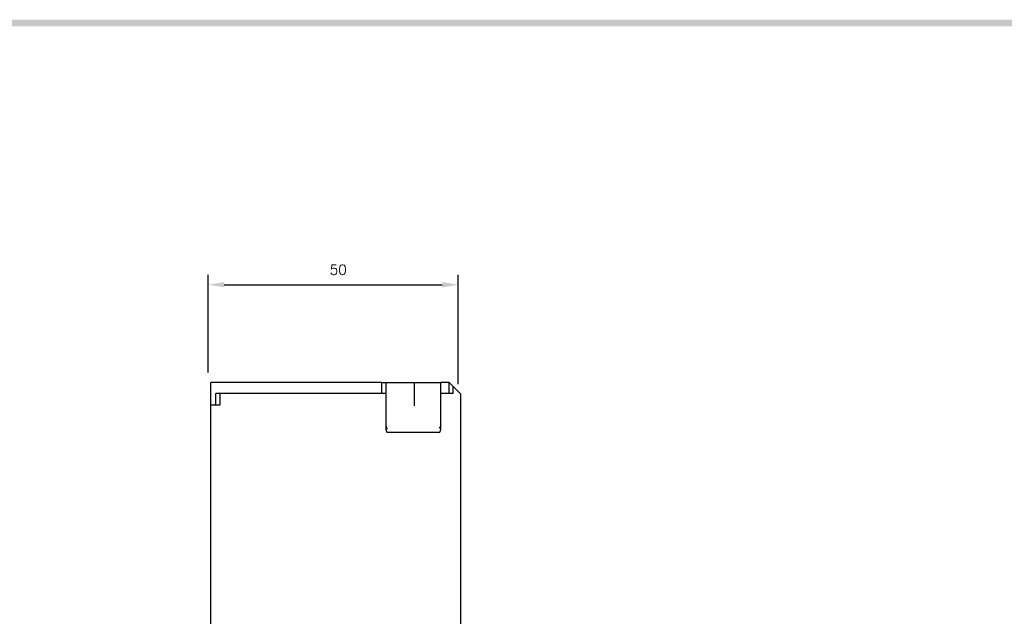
# Model space of a CAD drawing. Extents: x -7 to 1070, y -177 to 578.
# Tile 22 of 23: x 598 to 795, y 454 to 574. Entities that reach past the tile are written whole.
import ezdxf

# ---------------------------------------------------------------- set-up
doc = ezdxf.new("R2010")
doc.units = 0
doc.header["$MEASUREMENT"] = 0
doc.layers.add('di', color=3, linetype='CONTINUOUS')
doc.layers.add('dwg', color=7, linetype='CONTINUOUS')
doc.styles.add('KIM', font='ROMANS.shx', dxfattribs={"height": 5, "bigfont": 'GSG1.shx'})
doc.styles.get("Standard").update_dxf_attribs({"font": 'romans.shx', "height": 2, "bigfont": 'hgs.shx'})
doc.dimstyles.new('STANDARD$0', dxfattribs={"dimtxt": 5, "dimasz": 5, "dimexe": 1, "dimexo": 2, "dimgap": 2, "dimtad": 1, "dimdec": 4, "dimzin": 12, "dimdsep": 46, "dimtxsty": 'KIM', "dimcen": -1, "dimdle": 0.1, "dimadec": 0, "dimazin": 0, "dimtfac": 1, "dimtdec": 4, "dimtmove": 0, "dimatfit": 3, "dimfxl": 0, "dimtolj": 1, "dimtzin": 0, "dimarcsym": 0})

# ---------------------------------------------------------------- blocks, each defined once
blk = doc.blocks.new('*D100')
at = {"layer": 'di'}
for p, q in [((635.75, 503.24), (635.75, 522.8)), ((685.75, 500.94), (685.75, 522.8)), ((638.95, 520.8), (682.55, 520.8))]:
    blk.add_line(p, q, dxfattribs=at)
for points in [[(638.95, 521.33), (638.95, 520.27), (635.75, 520.8)], [(682.55, 521.33), (682.55, 520.27), (685.75, 520.8)]]:
    blk.add_solid(points, dxfattribs=at)
at = {"layer": 'di', "insert": (661.75, 523.8), "char_height": 2, "attachment_point": 5}
blk.add_mtext('\\A1;50', dxfattribs=at)

msp = doc.modelspace()

# ---------------------------------------------------------------- linework, layer by layer
at = {"layer": 'di'}
for p, q in [((670.454, 501.244), (636.254, 501.244)), ((636.254, 496.744), (636.254, 501.244)), ((670.454, 501.244), (671.254, 501.244)), ((670.454, 499.044), (670.454, 501.244)), ((671.254, 501.244), (671.254, 499.044)), ((671.254, 501.244), (676.695, 501.244)), ((676.695, 501.244), (676.954, 501.244)), ((676.954, 501.244), (676.954, 496.581)), ((676.954, 501.244), (677.254, 501.244)), ((677.254, 501.244), (677.705, 501.244)), ((677.705, 501.244), (677.8, 501.244)), ((677.8, 501.244), (682.254, 501.244)), ((683.954, 501.244), (682.254, 501.244)), ((682.254, 499.044), (682.254, 501.244)), ((683.954, 499.044), (683.954, 501.244)), ((684.754, 500.444), (683.954, 501.244)), ((686.254, 498.944), (684.754, 500.444)), ((684.754, 499.044), (684.754, 500.444)), ((639.448, 499.044), (637.254, 499.044)), ((637.254, 496.744), (637.254, 499.044)), ((638.06, 499.044), (638.06, 496.744)), ((670.454, 499.044), (639.454, 499.044)), ((671.254, 499.044), (670.454, 499.044)), ((671.254, 499.044), (671.254, 492.31)), ((682.254, 492.31), (682.254, 499.044)), ((683.954, 499.044), (682.254, 499.044)), ((684.754, 499.044), (683.954, 499.044)), ((686.254, 447.044), (686.254, 498.944)), ((636.254, 449.618), (636.254, 496.744)), ((638.06, 496.744), (636.254, 496.744)), ((681.954, 491.244), (671.554, 491.244))]:
    msp.add_line(p, q, dxfattribs=at)
for centre, major_axis, ratio, start_param, end_param in [((671.554, 493.135), (0.043, 1.076), 0.2759729, 1.7140684, 2.9690197), ((671.554, 492.31), (0, 1.067), 0.2812704, 1.5707963, 3.1415927), ((681.954, 492.31), (0, 1.067), 0.2812704, 3.1415927, 4.712389), ((681.954, 493.334), (-0.098, 1.12), 0.2533576, 3.2364835, 4.3806936), ((671.554, 492.101), (-0.298, 0.188), 0.2041303, 1.3834896, 1.6993347), ((681.954, 492.255), (-0.299, -0.113), 0.2484092, 1.4773874, 1.9039736)]:
    msp.add_ellipse(centre, major_axis=major_axis, ratio=ratio, start_param=start_param, end_param=end_param, dxfattribs=at)
at = {"layer": 'dwg'}
msp.add_trace([(4.2, 573.8), (5.5, 572.5), (1065, 573.8), (1063.7, 572.5)], dxfattribs=at)

# ---------------------------------------------------------------- dimensions: what is measured, and where the dimension line sits
at = {"layer": 'di'}
dim = msp.add_linear_dim(base=(685.747, 520.801), p1=(635.747, 501.244), p2=(685.747, 498.944), dimstyle='STANDARD$0', override={"dimtxt": 4, "dimasz": 3.2, "dimexe": 2, "dimdec": 2, "dimzin": 8, "dimtxsty": 'Standard', "dimcen": 0, "dimclrd": 256, "dimclre": 256, "dimclrt": 256, "dimadec": 2, "dimazin": 2, "dimtfac": 0.6, "dimtdec": 2, "dimtzin": 8, "dimlwd": 65535, "dimlwe": 65535, "dimarcsym": 1}, dxfattribs=at)
dim.commit()
dim.dimension.update_dxf_attribs({"geometry": '*D100', "text_midpoint": (661.747, 520.801), "dimtype": 160})

doc.saveas('drawing.dxf')
